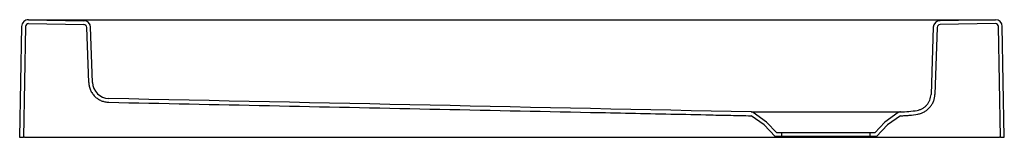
# Model space of a CAD drawing. Header units: millimetres. Extents: x 5409.95 to 5410.96, y 3064.4 to 3064.52.
import ezdxf

# ---------------------------------------------------------------- set-up
doc = ezdxf.new("R2010")
doc.units = ezdxf.units.MM
doc.layers.add('SANINDUSA', color=3, linetype='Continuous')

msp = doc.modelspace()

# ---------------------------------------------------------------- linework, layer by layer
at = {"layer": 'SANINDUSA'}
for p, q in [((5409.9601, 3064.5176), (5410.0165, 3064.5166)), ((5409.9601, 3064.5176), (5410.9461, 3064.5176)), ((5410.9461, 3064.5176), (5410.8897, 3064.5166)), ((5409.953, 3064.5107), (5409.951, 3064.3977)), ((5409.9569, 3064.5107), (5409.9549, 3064.3977)), ((5409.9601, 3064.5137), (5410.0165, 3064.5127)), ((5410.0215, 3064.4536), (5410.0195, 3064.5097)), ((5410.0254, 3064.4537), (5410.0234, 3064.5099)), ((5410.8828, 3064.5099), (5410.8805, 3064.4414)), ((5410.8867, 3064.5097), (5410.8844, 3064.4412)), ((5410.9462, 3064.5137), (5410.8898, 3064.5127)), ((5410.9513, 3064.3977), (5410.9493, 3064.5107)), ((5410.9552, 3064.3977), (5410.9532, 3064.5107)), ((5410.7103, 3064.4103), (5410.6969, 3064.4197)), ((5410.7128, 3064.4133), (5410.6991, 3064.4229)), ((5410.8471, 3064.4229), (5410.8334, 3064.4133)), ((5410.8493, 3064.4197), (5410.836, 3064.4103)), ((5410.7214, 3064.3984), (5410.7103, 3064.4103)), ((5410.7231, 3064.4023), (5410.7128, 3064.4133)), ((5410.8334, 3064.4133), (5410.8231, 3064.4023)), ((5410.836, 3064.4103), (5410.8248, 3064.3984)), ((5409.951, 3064.3977), (5409.9549, 3064.3977)), ((5409.956, 3064.3977), (5409.9549, 3064.3977)), ((5409.956, 3064.3977), (5410.9502, 3064.3977)), ((5410.8248, 3064.3984), (5410.7214, 3064.3984)), ((5410.8231, 3064.4023), (5410.7231, 3064.4023)), ((5410.7281, 3064.4023), (5410.7281, 3064.3984)), ((5410.8181, 3064.4023), (5410.8181, 3064.3984)), ((5410.9513, 3064.3977), (5410.9502, 3064.3977)), ((5410.9513, 3064.3977), (5410.9552, 3064.3977))]:
    msp.add_line(p, q, dxfattribs=at)
for centre, radius, start, end in [((5409.96, 3064.5106), 0.007, 89, 179), ((5410.0164, 3064.5096), 0.007, 2, 89), ((5410.8898, 3064.5096), 0.007, 91, 178), ((5410.9462, 3064.5106), 0.007, 1, 91), ((5409.96, 3064.5106), 0.0031, 89, 179), ((5410.0164, 3064.5096), 0.0031, 2, 89), ((5410.8898, 3064.5096), 0.0031, 91, 178), ((5410.9462, 3064.5106), 0.0031, 1, 91), ((5410.0423, 3064.4543), 0.017, 182.0002, 268.7999), ((-6546.4313, -567750.0849), 570939.7306, 88.79997301, 88.800038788), ((5410.8481, 3064.5277), 0.1041, 270.6601, 280.1243), ((5410.6968, 3064.4196), 0.0001, 55, 88.8102)]:
    msp.add_arc(centre, radius, start, end, dxfattribs=at)
for points, knots in [([(5410.0215, 3064.4536), (5410.0215, 3064.4523), (5410.0217, 3064.451), (5410.0221, 3064.4491), (5410.0223, 3064.4484), (5410.0227, 3064.4472), (5410.0229, 3064.4465), (5410.0237, 3064.4447), (5410.0244, 3064.4436), (5410.0255, 3064.442), (5410.0259, 3064.4414), (5410.0268, 3064.4404), (5410.0272, 3064.4399), (5410.0286, 3064.4385), (5410.0296, 3064.4377), (5410.0313, 3064.4366), (5410.0318, 3064.4363), (5410.033, 3064.4356), (5410.0336, 3064.4353), (5410.0354, 3064.4346), (5410.0367, 3064.4342), (5410.0386, 3064.4338), (5410.0393, 3064.4337), (5410.0406, 3064.4335), (5410.0412, 3064.4335), (5410.0419, 3064.4334)], [0, 0, 0, 0, 0.125, 0.125, 0.1875, 0.1875, 0.25, 0.25, 0.375, 0.375, 0.4375, 0.4375, 0.5, 0.5, 0.625, 0.625, 0.6875, 0.6875, 0.75, 0.75, 0.875, 0.875, 0.9375, 0.9375, 1, 1, 1, 1]), ([(5410.8665, 3064.4252), (5410.8674, 3064.4254), (5410.8683, 3064.4256), (5410.8701, 3064.4263), (5410.871, 3064.4267), (5410.8727, 3064.4277), (5410.8735, 3064.4282), (5410.875, 3064.4294), (5410.8757, 3064.4301), (5410.8769, 3064.4315), (5410.8775, 3064.4323), (5410.8783, 3064.4336), (5410.8785, 3064.434), (5410.8789, 3064.4348), (5410.8791, 3064.4353), (5410.8796, 3064.4366), (5410.8799, 3064.4376), (5410.8803, 3064.4394), (5410.8804, 3064.4404), (5410.8805, 3064.4414)], [0, 0, 0, 0, 0.125, 0.125, 0.25, 0.25, 0.375, 0.375, 0.5, 0.5, 0.625, 0.625, 0.6875, 0.6875, 0.75, 0.75, 0.875, 0.875, 1, 1, 1, 1]), ([(5410.8671, 3064.4214), (5410.8683, 3064.4216), (5410.8695, 3064.4219), (5410.8717, 3064.4227), (5410.8727, 3064.4232), (5410.8748, 3064.4244), (5410.8758, 3064.425), (5410.8776, 3064.4265), (5410.8785, 3064.4274), (5410.88, 3064.4292), (5410.8807, 3064.4301), (5410.8816, 3064.4316), (5410.8819, 3064.4321), (5410.8825, 3064.4332), (5410.8827, 3064.4338), (5410.8834, 3064.4354), (5410.8837, 3064.4366), (5410.8842, 3064.4389), (5410.8843, 3064.44), (5410.8844, 3064.4412)], [0, 0, 0, 0, 0.125, 0.125, 0.25, 0.25, 0.375, 0.375, 0.5, 0.5, 0.625, 0.625, 0.6875, 0.6875, 0.75, 0.75, 0.875, 0.875, 1, 1, 1, 1]), ([(5410.0419, 3064.4334), (5410.1511, 3064.4312), (5410.2602, 3064.4289), (5410.4239, 3064.4254), (5410.4785, 3064.4243), (5410.5604, 3064.4226), (5410.5877, 3064.422), (5410.6286, 3064.4212), (5410.6423, 3064.4209), (5410.6627, 3064.4204), (5410.6695, 3064.4203), (5410.6832, 3064.42), (5410.69, 3064.4199), (5410.6968, 3064.4197)], [0, 0, 0, 0, 0.5, 0.5, 0.75, 0.75, 0.875, 0.875, 0.9375, 0.9375, 0.96875, 0.96875, 1, 1, 1, 1]), ([(5410.6969, 3064.4236), (5410.6969, 3064.4236), (5410.697, 3064.4236), (5410.6976, 3064.4236), (5410.6985, 3064.4236), (5410.6999, 3064.4236), (5410.7018, 3064.4236), (5410.7043, 3064.4236), (5410.7073, 3064.4236), (5410.7108, 3064.4236), (5410.7147, 3064.4236), (5410.719, 3064.4236), (5410.7238, 3064.4236), (5410.7289, 3064.4236), (5410.7342, 3064.4236), (5410.7399, 3064.4236), (5410.7458, 3064.4236), (5410.7519, 3064.4236), (5410.7581, 3064.4236), (5410.7645, 3064.4236), (5410.7709, 3064.4236), (5410.7774, 3064.4236), (5410.7838, 3064.4236), (5410.7901, 3064.4236), (5410.7963, 3064.4236), (5410.8024, 3064.4236), (5410.8082, 3064.4236), (5410.8138, 3064.4236), (5410.8191, 3064.4236), (5410.8241, 3064.4236), (5410.8287, 3064.4236), (5410.8329, 3064.4236), (5410.8367, 3064.4236), (5410.84, 3064.4236), (5410.8429, 3064.4236), (5410.8452, 3064.4236), (5410.8471, 3064.4236), (5410.8484, 3064.4236), (5410.8491, 3064.4236), (5410.8492, 3064.4236), (5410.8492, 3064.4236)], [0, 0, 0, 0, 0.0222879, 0.0445759, 0.067302, 0.090028, 0.1168992, 0.1437703, 0.1714208, 0.1990712, 0.2259459, 0.2528205, 0.2804745, 0.3081285, 0.3349952, 0.361862, 0.3895074, 0.4171527, 0.4440442, 0.4709356, 0.4986089, 0.5262823, 0.5531689, 0.5800556, 0.6077229, 0.6353902, 0.6623088, 0.6892273, 0.7169326, 0.7446378, 0.7715564, 0.7984749, 0.8261819, 0.853889, 0.8808422, 0.9077955, 0.935534, 0.9632727, 0.9895642, 1, 1, 1, 1]), ([(5410.6991, 3064.4229), (5410.6988, 3064.4231), (5410.6984, 3064.4233), (5410.6977, 3064.4235), (5410.6973, 3064.4236), (5410.6969, 3064.4236)], [0, 0, 0, 0, 0.5, 0.5, 1, 1, 1, 1]), ([(5410.8493, 3064.4236), (5410.8489, 3064.4236), (5410.8486, 3064.4235), (5410.8478, 3064.4233), (5410.8474, 3064.4231), (5410.8471, 3064.4229)], [0, 0, 0, 0, 0.5, 0.5, 1, 1, 1, 1]), ([(5410.8494, 3064.4197), (5410.8509, 3064.4197), (5410.8524, 3064.4198), (5410.8553, 3064.4199), (5410.8568, 3064.42), (5410.8612, 3064.4205), (5410.8642, 3064.4209), (5410.8671, 3064.4214)], [0, 0, 0, 0, 0.25, 0.25, 0.5, 0.5, 1, 1, 1, 1])]:
    msp.add_open_spline(points, degree=3, knots=knots, dxfattribs=at)

doc.saveas('drawing.dxf')
